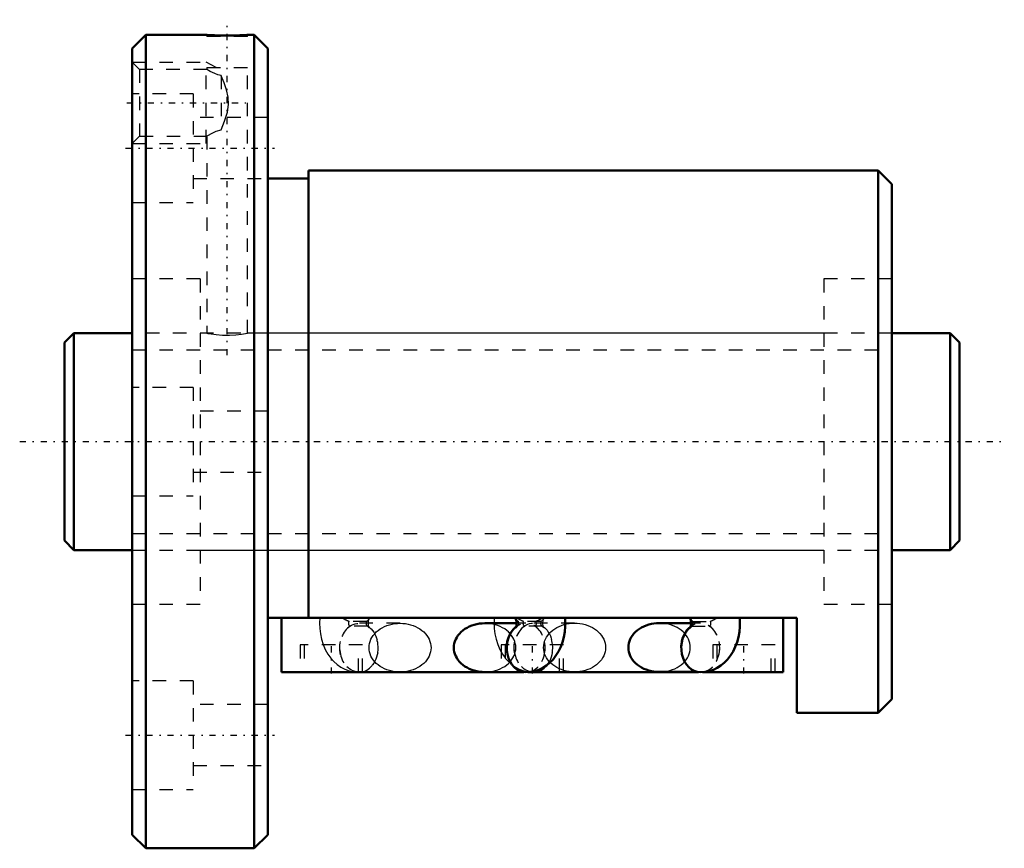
# Model space of a CAD drawing. Header units: millimetres. Extents: x -3.3 to 69.3, y -30 to 31.1.
import ezdxf

# ---------------------------------------------------------------- set-up
doc = ezdxf.new("R2010")
doc.units = ezdxf.units.MM
doc.linetypes.add('Center', pattern=[1.5, 0.45, -0.5, 0.05, -0.5])
doc.linetypes.add('Dashed', pattern=[2, 1, -1])
for name, color, linetype, lineweight in [('2d ConnectionPoints', 7, 'Continuous', 50), ('AM_0', 7, 'Continuous', 50), ('AM_5', 3, 'Continuous', 25), ('AM_7', 7, 'Center', 25), ('AM_9', 6, 'Dashed', 25)]:
    doc.layers.add(name, color=color, linetype=linetype, lineweight=lineweight)

# ---------------------------------------------------------------- blocks, each defined once
blk = doc.blocks.new('1_BIF1605V_5RR_Nut_0_in_BIF1605V_5RRG0_66LC0_000_4')
at = {"layer": 'AM_0'}
for p, q in [((6, 30), (5, 29)), ((10.5, 30), (6, 30)), ((6, 30), (6, -30)), ((14, 30), (13.481, 30)), ((15, 29), (14, 30)), ((14, 30), (14, -30)), ((5, 29), (5, -29)), ((15, 29), (15, -29)), ((60, 20), (18, 20)), ((18, 20), (18, -13)), ((61, 19), (60, 20)), ((60, 20), (60, -20)), ((18, 19.4), (15, 19.4)), ((61, 19), (61, -19)), ((54, -13), (15, -13)), ((16, -17), (16, -13)), ((53, -17), (53, -13)), ((54, -20), (54, -13)), ((33.333, -13.4), (30.995, -13.4)), ((46.203, -13.39), (43.865, -13.39)), ((33.877, -17), (16, -17)), ((21.675, -17.01), (21.713, -17.01)), ((46.747, -17), (34.178, -17)), ((34.315, -16.995), (34.411, -17.004)), ((43.865, -16.99), (46.686, -16.99)), ((53, -17), (47.048, -17)), ((60, -20), (61, -19)), ((54, -20), (60, -20)), ((5, -29), (6, -30)), ((14, -30), (15, -29)), ((6, -30), (14, -30))]:
    blk.add_line(p, q, dxfattribs=at)
for points in [[(13.5, 30), (13.46, 29.998), (13.265, 29.989), (12.927, 29.977), (12.484, 29.966), (11.987, 29.962), (11.492, 29.967), (11.054, 29.977), (10.722, 29.99), (10.534, 29.998), (10.5, 30)], [(34.027, -17.01), (34.353, -16.988), (34.671, -16.925), (34.976, -16.823), (35.265, -16.683), (35.538, -16.509), (35.792, -16.301), (36.025, -16.06), (36.238, -15.787), (36.427, -15.483), (36.59, -15.149), (36.723, -14.792), (36.825, -14.415), (36.894, -14.026), (36.93, -13.63), (36.931, -13.23), (36.917, -13)], [(46.897, -17.01), (47.223, -16.988), (47.541, -16.925), (47.846, -16.823), (48.135, -16.683), (48.408, -16.509), (48.662, -16.301), (48.895, -16.06), (49.108, -15.787), (49.297, -15.483), (49.46, -15.149), (49.593, -14.792), (49.695, -14.415), (49.764, -14.026), (49.8, -13.63), (49.801, -13.23), (49.787, -13)], [(30.995, -13.4), (30.796, -13.407), (30.598, -13.427), (30.404, -13.461), (30.214, -13.509), (30.03, -13.569), (29.853, -13.641), (29.685, -13.726), (29.527, -13.821), (29.38, -13.927), (29.245, -14.043), (29.124, -14.168), (29.017, -14.3), (28.925, -14.439), (28.849, -14.584), (28.789, -14.734), (28.746, -14.887), (28.72, -15.043), (28.711, -15.2), (28.72, -15.357), (28.746, -15.513), (28.789, -15.666), (28.849, -15.816), (28.925, -15.961), (29.017, -16.1), (29.124, -16.232), (29.245, -16.357), (29.38, -16.473), (29.527, -16.579), (29.685, -16.674), (29.853, -16.759), (30.03, -16.831), (30.214, -16.891), (30.404, -16.939), (30.598, -16.973), (30.796, -16.993), (30.995, -17)], [(33.276, -13.078), (33.276, -13.079), (33.287, -13.104), (33.305, -13.16), (33.323, -13.246), (33.333, -13.354), (33.333, -13.471), (33.321, -13.582), (33.302, -13.671), (33.283, -13.726), (33.276, -13.742)], [(43.865, -13.39), (43.666, -13.397), (43.468, -13.417), (43.274, -13.451), (43.084, -13.499), (42.9, -13.559), (42.723, -13.631), (42.555, -13.716), (42.397, -13.811), (42.25, -13.917), (42.115, -14.033), (41.994, -14.158), (41.887, -14.29), (41.795, -14.429), (41.719, -14.574), (41.659, -14.724), (41.616, -14.877), (41.59, -15.033), (41.581, -15.19), (41.59, -15.347), (41.616, -15.503), (41.659, -15.656), (41.719, -15.806), (41.795, -15.951), (41.887, -16.09), (41.994, -16.222), (42.115, -16.347), (42.25, -16.463), (42.397, -16.569), (42.555, -16.664), (42.723, -16.749), (42.9, -16.821), (43.084, -16.881), (43.274, -16.929), (43.468, -16.963), (43.666, -16.983), (43.865, -16.99)], [(46.146, -13.078), (46.146, -13.079), (46.157, -13.104), (46.175, -13.16), (46.193, -13.246), (46.203, -13.354), (46.203, -13.471), (46.191, -13.582), (46.172, -13.671), (46.153, -13.726), (46.146, -13.742)], [(21.541, -17.004), (21.634, -17.009), (21.675, -17.01)], [(34.411, -17.004), (34.504, -17.009), (34.583, -17.01)]]:
    blk.add_lwpolyline(points, dxfattribs=at)
for centre, major_axis, ratio, start_param, end_param in [((34.739, -12.031), (-1.451, -1.065), 0.603651, 6.179962, 6.285194), ((47.609, -12.031), (-1.451, -1.065), 0.603651, 6.179962, 6.285194), ((34.027, -15.21), (0, 1.8), 0.788011, 0.536258, 3.141358), ((34.027, -15.2), (0, -1.8), 0.788011, 3.689851, 4.715167), ((46.897, -15.21), (0, 1.8), 0.788011, 0.53617, 3.14135), ((46.897, -15.19), (0, -1.8), 0.788011, 3.686051, 4.717945), ((21.713, -15.21), (0, -1.8), 0.788011, 6.177727, 6.388643), ((34.583, -15.21), (0, -1.8), 0.788011, 6.168583, 6.388643)]:
    blk.add_ellipse(centre, major_axis=major_axis, ratio=ratio, start_param=start_param, end_param=end_param, dxfattribs=at)
at = {"layer": 'AM_5', "linetype": 'Dashed'}
for p, q in [((5, 28), (10.44, 28)), ((10.44, 22), (10.44, 28)), ((11.197, 27.59), (10.44, 28)), ((5, 22), (10.44, 22)), ((10.5, 22.033), (10.44, 22))]:
    blk.add_line(p, q, dxfattribs=at)
at = {"layer": 'AM_7'}
for p, q in [((12, 6.375), (12, 31.125)), ((4.602, 25), (13.368, 25)), ((4.5, 21.651), (15.5, 21.651)), ((19.68, -17.1), (19.68, -14.9)), ((34.5, -17.1), (34.5, -14.9)), ((50.1, -17.1), (50.1, -14.9)), ((4.5, -21.651), (15.5, -21.651))]:
    blk.add_line(p, q, dxfattribs=at)
at = {"layer": 'AM_9'}
for p, q in [((10.5, 30), (10.5, 29.89)), ((13.5, 29.89), (10.5, 29.89)), ((13.5, 29.89), (13.5, 30)), ((5.542, 27.458), (5, 28)), ((10.5, 27.59), (13.5, 27.59)), ((10.5, 27.59), (10.5, 27.455)), ((13.5, 7.996), (13.5, 27.59)), ((10.505, 27.458), (5.542, 27.458)), ((5.542, 27.458), (5.542, 22.541)), ((11.55, 26.999), (11.55, 23.001)), ((9.5, 25.651), (5, 25.651)), ((9.5, 25.651), (9.5, 17.651)), ((15, 23.901), (9.5, 23.901)), ((5, 22), (5.542, 22.541)), ((5.542, 22.541), (10.505, 22.541)), ((10.5, 22.545), (10.5, 8)), ((9.5, 19.401), (15, 19.401)), ((5, 17.651), (9.5, 17.651)), ((10, 12), (5, 12)), ((10, 12), (10, -12)), ((56, 12), (56, -12)), ((61, 12), (56, 12)), ((10.5, 8), (10, 8)), ((56, 8), (13.48, 8)), ((9.5, 4), (5, 4)), ((9.5, 4), (9.5, -4)), ((15, 2.25), (9.5, 2.25)), ((9.5, -2.25), (15, -2.25)), ((5, -4), (9.5, -4)), ((10, -8), (56, -8)), ((5, -12), (10, -12)), ((56, -12), (61, -12)), ((22.284, -13.257), (20.984, -13.257)), ((22.363, -13.61), (21.064, -13.61)), ((24.745, -13.4), (21.713, -13.4)), ((33.288, -13.096), (33.283, -13.089)), ((34.027, -13.4), (33.333, -13.4)), ((35.233, -13.61), (33.377, -13.61)), ((35.154, -13.257), (33.456, -13.257)), ((37.615, -13.39), (34.583, -13.39)), ((46.158, -13.096), (46.153, -13.089)), ((46.897, -13.39), (46.203, -13.39)), ((46.247, -13.61), (47.546, -13.61)), ((46.326, -13.257), (47.626, -13.257)), ((21.98, -15), (17.38, -15)), ((17.38, -15), (17.38, -17)), ((17.68, -15), (17.68, -17)), ((21.68, -17), (21.68, -15)), ((21.98, -17), (21.98, -15)), ((36.8, -15), (32.2, -15)), ((32.2, -15), (32.2, -17)), ((32.5, -15), (32.5, -17)), ((36.5, -17), (36.5, -15)), ((36.8, -17), (36.8, -15)), ((52.4, -15), (47.8, -15)), ((47.8, -15), (47.8, -17)), ((48.1, -15), (48.1, -17)), ((52.1, -17), (52.1, -15)), ((52.4, -17), (52.4, -15)), ((34.178, -17), (33.877, -17)), ((34.583, -16.99), (37.615, -16.99)), ((46.686, -16.99), (46.897, -16.99)), ((47.048, -17), (46.747, -17)), ((9.5, -17.651), (5, -17.651)), ((9.5, -17.651), (9.5, -25.651)), ((15, -19.401), (9.5, -19.401)), ((9.5, -23.901), (15, -23.901)), ((5, -25.651), (9.5, -25.651))]:
    blk.add_line(p, q, dxfattribs=at)
for points in [[(11.55, 26.999), (11.315, 27.065), (11.097, 27.147), (10.752, 27.313), (10.626, 27.384), (10.538, 27.436), (10.503, 27.457), (10.5, 27.458)], [(11.55, 23.001), (11.81, 23.646), (12.017, 24.312), (12.098, 24.858), (12.073, 25.408), (11.949, 25.948), (11.766, 26.474), (11.555, 26.987), (11.55, 26.999)], [(10.5, 22.541), (10.508, 22.546), (10.611, 22.608), (10.831, 22.728), (11.192, 22.891), (11.55, 23.001)], [(10.5, 8), (10.583, 7.985), (10.821, 7.946), (11.193, 7.899), (11.66, 7.865), (12.161, 7.86), (12.638, 7.884), (13.046, 7.927), (13.343, 7.972), (13.489, 7.998), (13.5, 8)], [(18.823, -13), (18.805, -13.389), (18.82, -13.789), (18.87, -14.187), (18.955, -14.58), (19.076, -14.963), (19.235, -15.333), (19.432, -15.683), (19.638, -15.969), (19.867, -16.223), (20.116, -16.444), (20.383, -16.629), (20.664, -16.779), (20.992, -16.903), (21.325, -16.979), (21.541, -17.004)], [(31.693, -13), (31.675, -13.389), (31.675, -13.4)], [(22.316, -13.595), (22.348, -13.619), (22.423, -13.688), (22.457, -13.731), (22.464, -13.742)], [(22.405, -13.4), (22.407, -13.349), (22.419, -13.238), (22.438, -13.149), (22.457, -13.094)], [(22.45, -13.708), (22.435, -13.66), (22.417, -13.574), (22.407, -13.466), (22.405, -13.4)], [(22.464, -13.742), (22.464, -13.741), (22.453, -13.716), (22.45, -13.708)], [(22.464, -13.078), (22.464, -13.079), (22.452, -13.096)], [(24.745, -17), (24.546, -16.993), (24.348, -16.973), (24.154, -16.939), (23.964, -16.891), (23.779, -16.831), (23.603, -16.759), (23.435, -16.674), (23.277, -16.579), (23.13, -16.473), (22.995, -16.357), (22.874, -16.232), (22.767, -16.1), (22.675, -15.961), (22.598, -15.816), (22.538, -15.666), (22.495, -15.513), (22.469, -15.357), (22.461, -15.2), (22.469, -15.043), (22.495, -14.887), (22.538, -14.734), (22.598, -14.584), (22.675, -14.439), (22.767, -14.3), (22.874, -14.168), (22.995, -14.043), (23.13, -13.927), (23.277, -13.821), (23.435, -13.726), (23.603, -13.641), (23.779, -13.569), (23.964, -13.509), (24.154, -13.461), (24.348, -13.427), (24.546, -13.407), (24.745, -13.4)], [(24.745, -13.4), (24.944, -13.407), (25.142, -13.427), (25.336, -13.461), (25.526, -13.509), (25.71, -13.569), (25.887, -13.641), (26.055, -13.726), (26.213, -13.821), (26.36, -13.927), (26.495, -14.043), (26.616, -14.168), (26.723, -14.3), (26.815, -14.439), (26.891, -14.584), (26.951, -14.734), (26.994, -14.887), (27.02, -15.043), (27.029, -15.2), (27.02, -15.357), (26.994, -15.513), (26.951, -15.666), (26.891, -15.816), (26.815, -15.961), (26.723, -16.1), (26.616, -16.232), (26.495, -16.357), (26.36, -16.473), (26.213, -16.579), (26.055, -16.674), (25.887, -16.759), (25.71, -16.831), (25.526, -16.891), (25.336, -16.939), (25.142, -16.973), (24.944, -16.993), (24.745, -17)], [(30.995, -17), (31.194, -16.993), (31.392, -16.973), (31.586, -16.939), (31.776, -16.891), (31.961, -16.831), (32.137, -16.759), (32.305, -16.674), (32.463, -16.579), (32.61, -16.473), (32.745, -16.357), (32.866, -16.232), (32.973, -16.1), (33.065, -15.961), (33.142, -15.816), (33.202, -15.666), (33.245, -15.513), (33.271, -15.357), (33.279, -15.2), (33.271, -15.043), (33.245, -14.887), (33.202, -14.734), (33.142, -14.584), (33.065, -14.439), (32.973, -14.3), (32.866, -14.168), (32.745, -14.043), (32.61, -13.927), (32.463, -13.821), (32.305, -13.726), (32.137, -13.641), (31.961, -13.569), (31.776, -13.509), (31.586, -13.461), (31.392, -13.427), (31.194, -13.407), (30.995, -13.4)], [(31.675, -13.4), (31.69, -13.789), (31.74, -14.187), (31.825, -14.58), (31.946, -14.963), (32.105, -15.333), (32.302, -15.683), (32.499, -15.958)], [(33.276, -13.742), (33.276, -13.741), (33.293, -13.717), (33.346, -13.659), (33.425, -13.594)], [(35.186, -13.595), (35.218, -13.619), (35.293, -13.688), (35.327, -13.731), (35.334, -13.742)], [(35.275, -13.39), (35.277, -13.349), (35.289, -13.238), (35.308, -13.149), (35.327, -13.094)], [(35.32, -13.708), (35.305, -13.66), (35.287, -13.574), (35.277, -13.466), (35.275, -13.39)], [(35.334, -13.742), (35.334, -13.741), (35.323, -13.716), (35.32, -13.708)], [(35.334, -13.078), (35.334, -13.079), (35.322, -13.096)], [(37.615, -16.99), (37.416, -16.983), (37.218, -16.963), (37.024, -16.929), (36.834, -16.881), (36.649, -16.821), (36.473, -16.749), (36.305, -16.664), (36.147, -16.569), (36, -16.463), (35.865, -16.347), (35.744, -16.222), (35.637, -16.09), (35.545, -15.951), (35.468, -15.806), (35.408, -15.656), (35.365, -15.503), (35.339, -15.347), (35.331, -15.19), (35.339, -15.033), (35.365, -14.877), (35.408, -14.724), (35.468, -14.574), (35.545, -14.429), (35.637, -14.29), (35.744, -14.158), (35.865, -14.033), (36, -13.917), (36.147, -13.811), (36.305, -13.716), (36.473, -13.631), (36.649, -13.559), (36.834, -13.499), (37.024, -13.451), (37.218, -13.417), (37.416, -13.397), (37.615, -13.39)], [(37.615, -13.39), (37.814, -13.397), (38.012, -13.417), (38.206, -13.451), (38.396, -13.499), (38.58, -13.559), (38.757, -13.631), (38.925, -13.716), (39.083, -13.811), (39.23, -13.917), (39.365, -14.033), (39.486, -14.158), (39.593, -14.29), (39.685, -14.429), (39.761, -14.574), (39.821, -14.724), (39.864, -14.877), (39.89, -15.033), (39.899, -15.19)], [(46.149, -15.19), (46.141, -15.033), (46.115, -14.877), (46.072, -14.724), (46.012, -14.574), (45.935, -14.429), (45.843, -14.29), (45.736, -14.158), (45.615, -14.033), (45.48, -13.917), (45.333, -13.811), (45.175, -13.716), (45.007, -13.631), (44.831, -13.559), (44.646, -13.499), (44.456, -13.451), (44.262, -13.417), (44.064, -13.397), (43.865, -13.39)], [(46.146, -13.742), (46.146, -13.741), (46.163, -13.717), (46.216, -13.659), (46.295, -13.594)], [(39.899, -15.19), (39.89, -15.347), (39.864, -15.503), (39.821, -15.656), (39.761, -15.806), (39.685, -15.951), (39.593, -16.09), (39.486, -16.222), (39.365, -16.347), (39.23, -16.463), (39.083, -16.569), (38.925, -16.664), (38.757, -16.749), (38.58, -16.821), (38.396, -16.881), (38.206, -16.929), (38.012, -16.963), (37.814, -16.983), (37.615, -16.99)], [(43.865, -16.99), (44.064, -16.983), (44.262, -16.963), (44.456, -16.929), (44.646, -16.881), (44.831, -16.821), (45.007, -16.749), (45.175, -16.664), (45.333, -16.569), (45.48, -16.463), (45.615, -16.347), (45.736, -16.222), (45.843, -16.09), (45.935, -15.951), (46.012, -15.806), (46.072, -15.656), (46.115, -15.503), (46.141, -15.347), (46.149, -15.19)], [(32.499, -15.958), (32.508, -15.969), (32.737, -16.223), (32.986, -16.444), (33.036, -16.482)], [(33.036, -16.482), (33.253, -16.629), (33.534, -16.779), (33.862, -16.903), (34.057, -16.954)], [(34.057, -16.954), (34.195, -16.979), (34.315, -16.995)]]:
    blk.add_lwpolyline(points, dxfattribs=at)
for centre, major_axis, ratio, start_param, end_param in [((21.001, -12.031), (-1.451, 1.065), 0.603651, 1.661473, 1.977262), ((21.001, -12.031), (-1.451, 1.065), 0.603651, 2.929027, 3.244816), ((33.871, -12.031), (-1.451, 1.065), 0.603651, 1.661473, 1.977262), ((34.739, -12.031), (-1.451, -1.065), 0.603651, 1.16433, 1.480119), ((33.871, -12.031), (-1.451, 1.065), 0.603651, 2.929027, 3.244816), ((47.609, -12.031), (-1.451, -1.065), 0.603651, 1.16433, 1.480119), ((21.713, -15.21), (0, -1.8), 0.788011, 3.617475, 6.177727), ((21.064, -13.41), (0, 0.2), 0.615661, 0.698132, 3.141593), ((21.713, -15.21), (0, -1.8), 0.788011, 0.105458, 2.66571), ((22.363, -13.41), (0, 0.2), 0.615661, 0.698132, 3.141593), ((34.027, -15.2), (0, -1.8), 0.788011, 4.715167, 9.973036), ((34.583, -15.21), (0, -1.8), 0.788011, 3.617475, 6.168583), ((34.739, -12.031), (-1.451, -1.065), 0.603651, 0.002008, 0.212566), ((34.027, -15.21), (0, 1.8), 0.788011, 0.475882, 0.536258), ((33.377, -13.41), (0, -0.2), 0.615661, 0, 2.443461), ((33.934, -13.41), (0, 0.2), 0.615661, 0.698132, 3.141593), ((34.027, -15.21), (0, 1.8), 0.788011, 3.141358, 5.807303), ((34.676, -13.41), (0, -0.2), 0.615661, 0, 2.443461), ((34.583, -15.21), (0, -1.8), 0.788011, 0.105458, 2.66571), ((35.233, -13.41), (0, 0.2), 0.615661, 0.698132, 3.141593), ((46.897, -15.19), (0, -1.8), 0.788011, 4.717945, 9.969236), ((47.609, -12.031), (-1.451, -1.065), 0.603651, 0.002008, 0.212566), ((46.897, -15.21), (0, 1.8), 0.788011, 0.475882, 0.53617), ((46.247, -13.41), (0, -0.2), 0.615661, 0, 2.443461), ((46.897, -15.21), (0, 1.8), 0.788011, 3.14135, 5.807303), ((47.546, -13.41), (0, -0.2), 0.615661, 0, 2.443461)]:
    blk.add_ellipse(centre, major_axis=major_axis, ratio=ratio, start_param=start_param, end_param=end_param, dxfattribs=at)
for centre in [(21.713, -15.2), (34.583, -15.19)]:
    blk.add_ellipse(centre, major_axis=(0, -1.8), ratio=0.788011, dxfattribs=at)
blk = doc.blocks.new('2_BIF1605V_5RR000_Shaft_0_in_BIF1605V_5RRG0_66LC0_000_4')
at = {"layer": 'AM_0'}
for p, q in [((0.7, 8), (0, 7.3)), ((5, 8), (0.7, 8)), ((0.7, 8), (0.7, -8)), ((65.3, 8), (61, 8)), ((65.3, 8), (65.3, -8)), ((66, 7.3), (65.3, 8)), ((0, 7.3), (0, -7.3)), ((66, 7.3), (66, -7.3)), ((0, -7.3), (0.7, -8)), ((65.3, -8), (66, -7.3)), ((0.7, -8), (5, -8)), ((61, -8), (65.3, -8))]:
    blk.add_line(p, q, dxfattribs=at)
at = {"layer": 'AM_5', "linetype": 'Dashed'}
for p, q in [((5, 6.773), (61, 6.773)), ((5, -6.773), (61, -6.773))]:
    blk.add_line(p, q, dxfattribs=at)
at = {"layer": 'AM_7'}
blk.add_line((-3.3, 0), (69.3, 0), dxfattribs=at)
at = {"layer": 'AM_9'}
for p, q in [((61, 8), (5, 8)), ((5, -8), (61, -8))]:
    blk.add_line(p, q, dxfattribs=at)

msp = doc.modelspace()

# ---------------------------------------------------------------- linework, layer by layer
at = {"layer": '2d ConnectionPoints'}
for p in [(0, 0), (5, 0)]:
    msp.add_point(p, dxfattribs=at)

# ---------------------------------------------------------------- block references
for name in ['1_BIF1605V_5RR_Nut_0_in_BIF1605V_5RRG0_66LC0_000_4', '2_BIF1605V_5RR000_Shaft_0_in_BIF1605V_5RRG0_66LC0_000_4']:
    msp.add_blockref(name, (0, 0))

doc.saveas('drawing.dxf')
